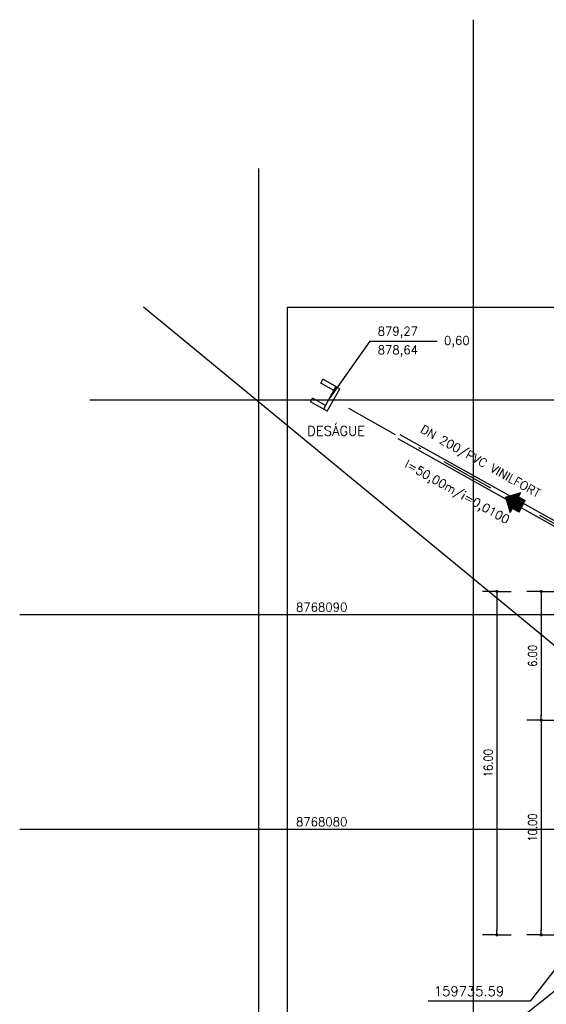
# Model space of a CAD drawing. Header units: millimetres. Extents: x 196436 to 199900, y 8705373 to 8708636.
# Tile 29 of 92: x 197713 to 197738, y 8707037 to 8707083. Entities that reach past the tile are written whole.
import ezdxf
from ezdxf.enums import TextEntityAlignment as Align

# ---------------------------------------------------------------- set-up
doc = ezdxf.new("R2010")
doc.units = ezdxf.units.MM
doc.header["$LTSCALE"] = 5
doc.linetypes.add('DASHDOT', pattern=[1, 0.5, -0.25, 0, -0.25])
doc.linetypes.add('HIDDEN', pattern=[0.375, 0.25, -0.125])
for name, color, linetype in [('BAR-EIXOS', 7, 'DASHDOT'), ('BAR-PECAS', 2, 'Continuous'), ('COTAS', 7, 'Continuous'), ('DIM', 7, 'Continuous'), ('ELEVAÇÃO', 2, 'Continuous'), ('ESTRUTURA', 5, 'Continuous'), ('LFINA', 3, 'Continuous'), ('MALHA', 9, 'Continuous'), ('TEXTO', 2, 'Continuous'), ('TXT_COORD', 3, 'Continuous')]:
    doc.layers.add(name, color=color, linetype=linetype)
doc.styles.add('ROMAMS', font='ROMANS.shx', dxfattribs={"height": 1.2})
doc.styles.add('ROMANS', font='romans.shx', dxfattribs={"width": 0.85})
doc.dimstyles.new('COTA-200-EXTERNA', dxfattribs={"dimtxt": 0.4, "dimasz": 0.2, "dimexe": 0, "dimexo": 0, "dimgap": 0.2, "dimtad": 1, "dimzin": 4, "dimdsep": 46, "dimtxsty": 'ROMANS', "dimblk1": 'DOT1', "dimblk2": 'DOT1', "dimsah": 1, "dimcen": 0.2, "dimse1": 1, "dimse2": 1, "dimclrd": 256, "dimclre": 256, "dimclrt": 2, "dimadec": 0, "dimazin": 0, "dimtfac": 1, "dimtix": 1, "dimtmove": 2, "dimatfit": 3, "dimldrblk": 'DOT1', "dimfxl": 0, "dimtvp": 0.025, "dimtolj": 1, "dimtzin": 4, "dimarcsym": 0})

# ---------------------------------------------------------------- blocks, each defined once
blk = doc.blocks.new('DOT1')
for q in [(0, 3.36), (0, -3.36)]:
    blk.add_line((0, 0), q)
at = {"linetype": 'ByBlock'}
blk.add_line((0, 0), (-1.2, 0), dxfattribs=at)
at = {"color": 0, "linetype": 'ByBlock', "const_width": 0.36}
blk.add_lwpolyline([(-0.18, 0, 1), (0.18, 0, 1)], format="xyb", close=True, dxfattribs=at)
blk = doc.blocks.new('*D41')
at = {"layer": 'Defpoints', "color": 0}
for p in [(197739.246, 8707056.524), (197737.356, 8707050.524), (197739.246, 8707050.524)]:
    blk.add_point(p, dxfattribs=at)
at = {"layer": 'DIM', "lineweight": -2}
blk.add_line((197737.356, 8707056.324), (197737.356, 8707050.724), dxfattribs=at)
at = {"layer": 'DIM', "lineweight": -2, "xscale": 0.2, "yscale": 0.2, "zscale": 0.2}
for p, rotation in [((197737.356, 8707056.524), 90), ((197737.356, 8707050.524), 270)]:
    blk.add_blockref('DOT1', p, dxfattribs=dict(at, rotation=rotation))
at = {"layer": 'DIM', "color": 2, "insert": (197736.956, 8707053.524), "char_height": 0.4, "attachment_point": 5, "rotation": 90, "style": 'ROMANS'}
blk.add_mtext('\\A1;6.00', dxfattribs=at)
blk = doc.blocks.new('*D42')
at = {"layer": 'Defpoints', "color": 0}
for p in [(197739.246, 8707050.524), (197737.356, 8707040.524), (197739.246, 8707040.524)]:
    blk.add_point(p, dxfattribs=at)
at = {"layer": 'DIM', "lineweight": -2}
blk.add_line((197737.356, 8707050.324), (197737.356, 8707040.724), dxfattribs=at)
at = {"layer": 'DIM', "lineweight": -2, "xscale": 0.2, "yscale": 0.2, "zscale": 0.2}
for p, rotation in [((197737.356, 8707050.524), 90), ((197737.356, 8707040.524), 270)]:
    blk.add_blockref('DOT1', p, dxfattribs=dict(at, rotation=rotation))
at = {"layer": 'DIM', "color": 2, "insert": (197736.956, 8707045.524), "char_height": 0.4, "attachment_point": 5, "rotation": 90, "style": 'ROMANS'}
blk.add_mtext('\\A1;10.00', dxfattribs=at)
blk = doc.blocks.new('*D43')
at = {"layer": 'Defpoints', "color": 0}
for p in [(197739.246, 8707056.524), (197735.292, 8707040.524), (197739.246, 8707040.524)]:
    blk.add_point(p, dxfattribs=at)
at = {"layer": 'DIM', "lineweight": -2}
blk.add_line((197735.292, 8707056.324), (197735.292, 8707040.724), dxfattribs=at)
at = {"layer": 'DIM', "lineweight": -2, "xscale": 0.2, "yscale": 0.2, "zscale": 0.2}
for p, rotation in [((197735.292, 8707056.524), 90), ((197735.292, 8707040.524), 270)]:
    blk.add_blockref('DOT1', p, dxfattribs=dict(at, rotation=rotation))
at = {"layer": 'DIM', "color": 2, "insert": (197734.892, 8707048.524), "char_height": 0.4, "attachment_point": 5, "rotation": 90, "style": 'ROMANS'}
blk.add_mtext('\\A1;16.00', dxfattribs=at)
blk = doc.blocks.new('A$C26ED7CE0')
for p, q in [((0.1061, 0), (0, 0.1061)), ((0.0461, 0.1061), (0, 0.1061)), ((0.1661, 0.1761), (0.0461, 0.1761)), ((0.0461, 0.1061), (0.0461, 0.1761)), ((0.1061, 0), (0.2121, 0.1061)), ((0.1661, 0.1061), (0.1661, 0.1761)), ((0.2121, 0.1061), (0.1661, 0.1061))]:
    blk.add_line(p, q)
at = {"color": 0}
for p, q in [((0.1066, 0.0005), (0.0011, 0.1061)), ((0.1084, 0.0023), (0.0046, 0.1061)), ((0.1101, 0.0041), (0.0081, 0.1061)), ((0.1119, 0.0058), (0.0117, 0.1061)), ((0.1137, 0.0076), (0.0152, 0.1061)), ((0.1154, 0.0094), (0.0188, 0.1061)), ((0.1172, 0.0111), (0.0223, 0.1061)), ((0.119, 0.0129), (0.0258, 0.1061)), ((0.1207, 0.0147), (0.0294, 0.1061)), ((0.1225, 0.0164), (0.0329, 0.1061)), ((0.1243, 0.0182), (0.0364, 0.1061)), ((0.1261, 0.02), (0.04, 0.1061)), ((0.1278, 0.0218), (0.0435, 0.1061)), ((0.1632, 0.0571), (0.0461, 0.1742)), ((0.1614, 0.0553), (0.0461, 0.1707)), ((0.1596, 0.0536), (0.0461, 0.1671)), ((0.1579, 0.0518), (0.0461, 0.1636)), ((0.1561, 0.05), (0.0461, 0.1601)), ((0.1543, 0.0483), (0.0461, 0.1565)), ((0.1526, 0.0465), (0.0461, 0.153)), ((0.1508, 0.0447), (0.0461, 0.1495)), ((0.149, 0.043), (0.0461, 0.1459)), ((0.1473, 0.0412), (0.0461, 0.1424)), ((0.1455, 0.0394), (0.0461, 0.1389)), ((0.1437, 0.0377), (0.0461, 0.1353)), ((0.142, 0.0359), (0.0461, 0.1318)), ((0.1402, 0.0341), (0.0461, 0.1283)), ((0.1384, 0.0324), (0.0461, 0.1247)), ((0.1367, 0.0306), (0.0461, 0.1212)), ((0.1349, 0.0288), (0.0461, 0.1176)), ((0.1331, 0.0271), (0.0461, 0.1141)), ((0.1314, 0.0253), (0.0461, 0.1106)), ((0.1296, 0.0235), (0.0461, 0.107)), ((0.1649, 0.0589), (0.0478, 0.1761)), ((0.1667, 0.0606), (0.0513, 0.1761)), ((0.1685, 0.0624), (0.0548, 0.1761)), ((0.1702, 0.0642), (0.0584, 0.1761)), ((0.172, 0.0659), (0.0619, 0.1761)), ((0.1738, 0.0677), (0.0654, 0.1761)), ((0.1755, 0.0695), (0.069, 0.1761)), ((0.1773, 0.0712), (0.0725, 0.1761)), ((0.1791, 0.073), (0.076, 0.1761)), ((0.1809, 0.0748), (0.0796, 0.1761)), ((0.1826, 0.0766), (0.0831, 0.1761)), ((0.1844, 0.0783), (0.0866, 0.1761)), ((0.1862, 0.0801), (0.0902, 0.1761)), ((0.1879, 0.0819), (0.0937, 0.1761)), ((0.1661, 0.1072), (0.0972, 0.1761)), ((0.1661, 0.1108), (0.1008, 0.1761)), ((0.1661, 0.1143), (0.1043, 0.1761)), ((0.1661, 0.1179), (0.1079, 0.1761)), ((0.1661, 0.1214), (0.1114, 0.1761)), ((0.1661, 0.1249), (0.1149, 0.1761)), ((0.1661, 0.1285), (0.1185, 0.1761)), ((0.1661, 0.132), (0.122, 0.1761)), ((0.1661, 0.1355), (0.1255, 0.1761)), ((0.1661, 0.1391), (0.1291, 0.1761)), ((0.1661, 0.1426), (0.1326, 0.1761)), ((0.1661, 0.1461), (0.1361, 0.1761)), ((0.1661, 0.1497), (0.1397, 0.1761)), ((0.1661, 0.1532), (0.1432, 0.1761)), ((0.1661, 0.1567), (0.1467, 0.1761)), ((0.1661, 0.1603), (0.1503, 0.1761)), ((0.1661, 0.1638), (0.1538, 0.1761)), ((0.1661, 0.1674), (0.1574, 0.1761)), ((0.1661, 0.1709), (0.1609, 0.1761)), ((0.1661, 0.1744), (0.1644, 0.1761)), ((0.1897, 0.0836), (0.1672, 0.1061)), ((0.1915, 0.0854), (0.1708, 0.1061)), ((0.1932, 0.0872), (0.1743, 0.1061)), ((0.195, 0.0889), (0.1779, 0.1061)), ((0.1968, 0.0907), (0.1814, 0.1061)), ((0.1985, 0.0925), (0.1849, 0.1061)), ((0.2003, 0.0942), (0.1885, 0.1061)), ((0.2021, 0.096), (0.192, 0.1061))]:
    blk.add_line(p, q, dxfattribs=at)

msp = doc.modelspace()

# ---------------------------------------------------------------- linework, layer by layer
at = {"color": 4}
msp.add_line((197727.311, 8707065.19), (197727.702, 8707065.888), dxfattribs=at)
at = {"color": 2}
msp.add_lwpolyline([(197725.524, 8707028.849), (197773.245, 8707028.849), (197773.245, 8707069.748), (197725.524, 8707069.748)], close=True, dxfattribs=at)
at = {"layer": 'BAR-EIXOS'}
msp.add_line((197739.469, 8707058.841), (197727.507, 8707065.539), dxfattribs=at)
at = {"layer": 'BAR-PECAS', "color": 3, "linetype": 'HIDDEN', "ltscale": 8}
for p, q in [((197739.411, 8707058.746), (197727.452, 8707065.442)), ((197739.519, 8707058.94), (197727.561, 8707065.635))]:
    msp.add_line(p, q, dxfattribs=at)
at = {"layer": 'DIM', "color": 1}
for p, q in [((197719.144, 8707022.867), (197779.4, 8707071.039)), ((197718.833, 8707069.786), (197784.096, 8707015.985))]:
    msp.add_line(p, q, dxfattribs=at)
at = {"layer": 'ELEVAÇÃO', "color": 3, "linetype": 'Continuous'}
for q in [(197727.507, 8707065.539), (197732.515, 8707068.179)]:
    msp.add_line((197729.376, 8707068.179), q, dxfattribs=at)
at = {"layer": 'ESTRUTURA', "color": 4}
for p, q in [((197727.091, 8707066.23), (197727.189, 8707066.404)), ((197727.702, 8707065.888), (197727.091, 8707066.23)), ((197727.974, 8707065.964), (197727.189, 8707066.404)), ((197727.388, 8707064.917), (197727.974, 8707065.964)), ((197726.603, 8707065.357), (197726.7, 8707065.532)), ((197727.388, 8707064.917), (197726.603, 8707065.357)), ((197727.311, 8707065.19), (197726.7, 8707065.532))]:
    msp.add_line(p, q, dxfattribs=at)
at = {"layer": 'LFINA', "color": 9}
for p, q in [((197727.702, 8707065.888), (197727.8, 8707066.062)), ((197727.311, 8707065.19), (197727.213, 8707065.015))]:
    msp.add_line(p, q, dxfattribs=at)
at = {"layer": 'MALHA'}
for p, q in [((197734.186, 8707083.157), (197734.186, 8707014.127)), ((197724.186, 8707076.222), (197724.186, 8707021.062)), ((197716.332, 8707065.441), (197785.105, 8707065.441)), ((197713.057, 8707055.441), (197788.38, 8707055.441)), ((197713.057, 8707045.441), (197788.38, 8707045.441))]:
    msp.add_line(p, q, dxfattribs=at)
at = {"layer": 'TEXTO', "color": 3}
msp.add_lwpolyline([(197739.246, 8707040.524), (197736.844, 8707037.434), (197732.088, 8707037.434)], dxfattribs=at)

# ---------------------------------------------------------------- block references
at = {"layer": 'COTAS', "xscale": 4.99999999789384, "yscale": 5, "zscale": 5, "rotation": 241.810004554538}
msp.add_blockref('A$C26ED7CE0', (197735.943, 8707061.378), dxfattribs=at)

# ---------------------------------------------------------------- texts
at = {"layer": 'TEXTO'}
for s, height, style, p in [('879,27', 0.4, 'ROMANS', (197729.735, 8707068.446)), ('0,60', 0.4, 'ROMANS', (197732.827, 8707068.015)), ('878,64', 0.4, 'ROMANS', (197729.735, 8707067.574)), ('159735.59', 0.45, 'ROMAMS', (197732.355, 8707037.675))]:
    msp.add_text(s, height=height, dxfattribs=dict(at, style=style)).set_placement(p)
at = {"layer": 'TEXTO', "style": 'ROMAMS'}
msp.add_text('DESÁGUE', height=0.45, dxfattribs=at).set_placement((197727.802, 8707064.079), align=Align.MIDDLE)
at = {"layer": 'TEXTO', "style": 'ROMANS'}
for s, rotation, p in [('DN 200/PVC VINILFORT', 330.7041, (197734.435, 8707062.418, -235)), ('l=50,00m/i=0,0100', 330.7544, (197733.348, 8707060.992, -235))]:
    msp.add_text(s, height=0.4, rotation=rotation, dxfattribs=at).set_placement(p, align=Align.CENTER)
at = {"layer": 'TXT_COORD', "style": 'ROMAMS'}
for s, p in [('8768090', (197728.33, 8707055.468)), ('8768080', (197728.33, 8707045.468))]:
    msp.add_text(s, height=0.4, dxfattribs=at).set_placement(p, align=Align.BOTTOM_RIGHT)

# ---------------------------------------------------------------- dimensions: what is measured, and where the dimension line sits
at = {"layer": 'DIM'}
for base, p1, p2, picture, middle in [((197735.292, 8707040.524), (197739.246, 8707056.524), (197739.246, 8707040.524), '*D43', (197734.892, 8707048.524)), ((197737.356, 8707050.524), (197739.246, 8707056.524), (197739.246, 8707050.524), '*D41', (197736.956, 8707053.524)), ((197737.356, 8707040.524), (197739.246, 8707050.524), (197739.246, 8707040.524), '*D42', (197736.956, 8707045.524))]:
    dim = msp.add_linear_dim(base=base, p1=p1, p2=p2, angle=90, dimstyle='COTA-200-EXTERNA', dxfattribs=at)
    dim.commit()
    dim.dimension.update_dxf_attribs({"geometry": picture, "text_midpoint": middle})

doc.saveas('drawing.dxf')
